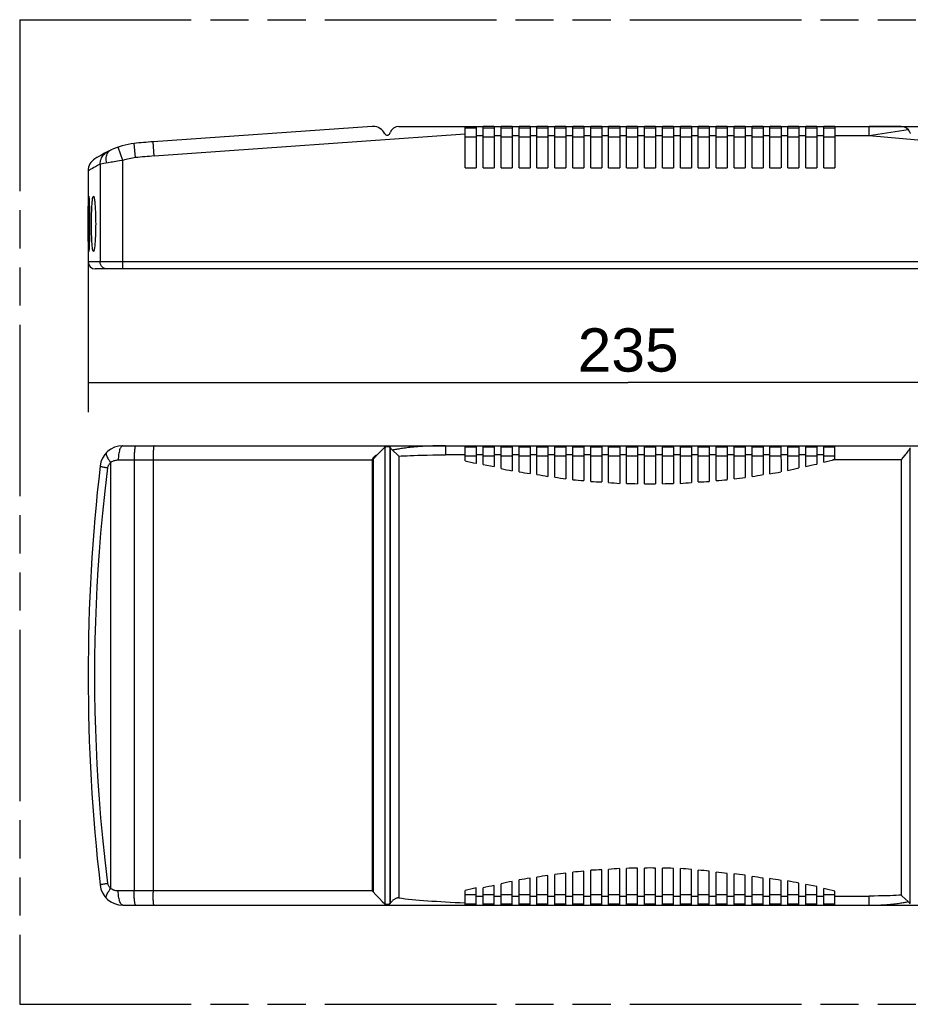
# Model space of a CAD drawing. Header units: millimetres. Extents: x 0 to 210, y 0 to 297.
# Tile 3 of 9: x 50 to 95, y 133 to 183. Entities that reach past the tile are written whole.
import ezdxf
from ezdxf.enums import TextEntityAlignment as Align

# ---------------------------------------------------------------- set-up
doc = ezdxf.new("R2010")
doc.units = ezdxf.units.MM
doc.header["$LTSCALE"] = 19.36
doc.linetypes.add('PHANTOM', pattern=[0.8, 0.45, -0.05, 0.1, -0.05, 0.1, -0.05])
doc.layers.get('0').update_dxf_attribs({"linetype": 'CONTINUOUS'})
for name, color, linetype in [('DEFAULT_3', 7, 'PHANTOM'), ('Z_AXIS', 7, 'CONTINUOUS'), ('Z_DIM_2D', 7, 'CONTINUOUS')]:
    doc.layers.add(name, color=color, linetype=linetype)
doc.styles.add('TEXTSTYLE_3', font='helveticaneueltw1g-ltcn.otf')
doc.dimstyles.new('DIMSTYLE_1', dxfattribs={"dimtxt": 2.2, "dimasz": 3.5, "dimexe": 1.5, "dimexo": 0, "dimgap": 0.55, "dimtad": 1, "dimdec": 1, "dimlfac": 4.285714, "dimdsep": 46, "dimtxsty": 'TEXTSTYLE_3', "dimblk": '_FILLED', "dimblk1": '_FILLED', "dimblk2": '_FILLED', "dimcen": 0.09, "dimclrt": 5, "dimadec": 0, "dimazin": 0, "dimtp": 0.5, "dimtm": 0.5, "dimtfac": 1, "dimtdec": 1, "dimtofl": 0, "dimtmove": 0, "dimatfit": 3, "dimldrblk": '_FILLED', "dimfxl": 0, "dimtolj": 1, "dimarcsym": 0})
doc.dimstyles.new('DIMSTYLE_2', dxfattribs={"dimtxt": 2.2, "dimasz": 3.5, "dimexe": 1.5, "dimexo": 0, "dimgap": 0.55, "dimtad": 1, "dimdec": 1, "dimlfac": 4.285714, "dimdsep": 46, "dimtxsty": 'TEXTSTYLE_3', "dimblk": '_FILLED', "dimblk1": '_FILLED', "dimblk2": '_FILLED', "dimcen": 0.09, "dimclrt": 5, "dimadec": 0, "dimazin": 0, "dimtp": 0.3, "dimtm": 0.3, "dimtfac": 1, "dimtdec": 1, "dimtofl": 0, "dimtmove": 0, "dimatfit": 3, "dimldrblk": '_FILLED', "dimfxl": 0, "dimtolj": 1, "dimarcsym": 0})

# ---------------------------------------------------------------- blocks, each defined once
blk = doc.blocks.new('*D2')
at = {"layer": 'Z_DIM_2D', "color": 2, "linetype": 'Continuous'}
for p, q in [((53.604, 170.376), (53.604, 162.757)), ((108.437, 170.376), (108.437, 162.757)), ((53.604, 164.257), (81.02, 164.257)), ((108.437, 164.257), (81.02, 164.257))]:
    blk.add_line(p, q, dxfattribs=at)
at = {"layer": 'Z_DIM_2D', "color": 5, "linetype": 'Continuous', "style": 'TEXTSTYLE_3'}
blk.add_text('235', height=2.2, dxfattribs=at).set_placement((81.02, 164.807), align=Align.CENTER)
blk = doc.blocks.new('_FILLED')
at = {"color": 0, "linetype": 'ByBlock'}
blk.add_solid([(0, 0), (-1, 0.125), (-1, -0.125)], dxfattribs=at)
blk = doc.blocks.new('_NONE')
blk = doc.blocks.new('*D3')
at = {"layer": 'Z_DIM_2D', "color": 2, "linetype": 'Continuous'}
for p, q in [((93.251, 177.259), (121.413, 177.259)), ((119.913, 177.259), (119.913, 173.643)), ((119.913, 170.026), (119.913, 173.643)), ((106.67, 170.026), (121.413, 170.026))]:
    blk.add_line(p, q, dxfattribs=at)
at = {"layer": 'Z_DIM_2D', "color": 5, "linetype": 'Continuous', "style": 'TEXTSTYLE_3'}
blk.add_text('31', height=2.2, rotation=90, dxfattribs=at).set_placement((119.363, 173.643), align=Align.CENTER)

msp = doc.modelspace()

# ---------------------------------------------------------------- linework, layer by layer
at = {"color": 7, "linetype": 'Continuous'}
for p, q in [((68.022, 177.258), (56.899, 176.48)), ((72.749, 175.159), (72.749, 177.259)), ((72.749, 177.189), (73.309, 177.189)), ((73.309, 177.259), (73.309, 175.159)), ((73.309, 177.259), (73.659, 177.259)), ((73.659, 175.159), (73.659, 177.259)), ((73.659, 177.189), (74.219, 177.189)), ((74.219, 177.259), (74.219, 175.159)), ((74.219, 177.259), (74.569, 177.259)), ((74.569, 175.159), (74.569, 177.259)), ((74.569, 177.189), (75.129, 177.189)), ((75.129, 177.259), (75.129, 175.159)), ((75.129, 177.259), (75.479, 177.259)), ((75.479, 175.159), (75.479, 177.259)), ((75.479, 177.189), (76.039, 177.189)), ((76.039, 177.259), (76.039, 175.159)), ((76.039, 177.259), (76.389, 177.259)), ((76.389, 175.159), (76.389, 177.259)), ((76.389, 177.189), (76.949, 177.189)), ((76.949, 177.259), (76.949, 175.159)), ((76.949, 177.259), (77.299, 177.259)), ((77.299, 175.159), (77.299, 177.259)), ((77.299, 177.189), (77.859, 177.189)), ((77.859, 177.259), (77.859, 175.159)), ((77.859, 177.259), (78.209, 177.259)), ((78.209, 175.159), (78.209, 177.259)), ((78.209, 177.189), (78.769, 177.189)), ((78.769, 177.259), (78.769, 175.159)), ((78.769, 177.259), (79.119, 177.259)), ((79.119, 175.159), (79.119, 177.259)), ((79.119, 177.189), (79.679, 177.189)), ((79.679, 177.259), (79.679, 175.159)), ((79.679, 177.259), (80.029, 177.259)), ((80.029, 175.159), (80.029, 177.259)), ((80.029, 177.189), (80.589, 177.189)), ((80.589, 177.259), (80.589, 175.159)), ((80.589, 177.259), (80.939, 177.259)), ((80.939, 175.159), (80.939, 177.259)), ((80.939, 177.189), (81.499, 177.189)), ((81.499, 177.259), (81.499, 175.159)), ((81.499, 177.259), (81.849, 177.259)), ((81.849, 175.159), (81.849, 177.259)), ((81.849, 177.189), (82.409, 177.189)), ((82.409, 177.259), (82.409, 175.159)), ((82.409, 177.259), (82.759, 177.259)), ((82.759, 175.159), (82.759, 177.259)), ((82.759, 177.189), (83.319, 177.189)), ((83.319, 177.259), (83.319, 175.159)), ((83.319, 177.259), (83.67, 177.259)), ((83.67, 175.159), (83.67, 177.259)), ((83.67, 177.189), (84.23, 177.189)), ((84.23, 177.259), (84.23, 175.159)), ((84.23, 177.259), (84.58, 177.259)), ((84.58, 175.159), (84.58, 177.259)), ((84.58, 177.189), (85.14, 177.189)), ((85.14, 177.259), (85.49, 177.259)), ((85.14, 177.259), (85.14, 175.159)), ((85.49, 175.159), (85.49, 177.259)), ((85.49, 177.189), (86.05, 177.189)), ((86.05, 177.259), (86.4, 177.259)), ((86.05, 177.259), (86.05, 175.159)), ((86.4, 175.159), (86.4, 177.259)), ((86.4, 177.189), (86.96, 177.189)), ((86.96, 177.259), (87.31, 177.259)), ((86.96, 177.259), (86.96, 175.159)), ((87.31, 175.159), (87.31, 177.259)), ((87.31, 177.189), (87.87, 177.189)), ((87.87, 177.259), (88.22, 177.259)), ((87.87, 177.259), (87.87, 175.159)), ((88.22, 175.159), (88.22, 177.259)), ((88.22, 177.189), (88.78, 177.189)), ((88.78, 177.259), (89.13, 177.259)), ((88.78, 177.259), (88.78, 175.159)), ((89.13, 175.159), (89.13, 177.259)), ((89.13, 177.189), (89.69, 177.189)), ((89.69, 177.259), (90.04, 177.259)), ((89.69, 177.259), (89.69, 175.159)), ((90.04, 175.159), (90.04, 177.259)), ((90.04, 177.189), (90.6, 177.189)), ((90.6, 177.259), (90.95, 177.259)), ((90.6, 177.259), (90.6, 175.159)), ((90.95, 175.159), (90.95, 177.259)), ((90.95, 177.189), (91.51, 177.189)), ((91.51, 177.259), (93.251, 177.259)), ((91.51, 177.259), (91.51, 175.159)), ((72.749, 175.159), (73.309, 175.159)), ((73.659, 175.159), (74.219, 175.159)), ((74.569, 175.159), (75.129, 175.159)), ((75.479, 175.159), (76.039, 175.159)), ((76.389, 175.159), (76.949, 175.159)), ((77.299, 175.159), (77.859, 175.159)), ((78.209, 175.159), (78.769, 175.159)), ((79.119, 175.159), (79.679, 175.159)), ((80.029, 175.159), (80.589, 175.159)), ((80.939, 175.159), (81.499, 175.159)), ((81.849, 175.159), (82.409, 175.159)), ((82.759, 175.159), (83.319, 175.159)), ((83.669, 175.159), (84.229, 175.159)), ((84.579, 175.159), (85.139, 175.159)), ((85.489, 175.159), (86.049, 175.159)), ((86.399, 175.159), (86.959, 175.159)), ((87.309, 175.159), (87.869, 175.159)), ((88.219, 175.159), (88.779, 175.159)), ((89.129, 175.159), (89.689, 175.159)), ((90.039, 175.159), (90.599, 175.159)), ((90.949, 175.159), (91.509, 175.159)), ((108.087, 170.026), (53.954, 170.026)), ((55.37, 161.045), (106.67, 161.045)), ((72.749, 160.282), (72.749, 161.045)), ((73.309, 161.045), (73.309, 160.151)), ((73.659, 160.096), (73.659, 161.045)), ((74.219, 161.045), (74.219, 159.988)), ((74.569, 159.884), (74.569, 161.045)), ((75.129, 161.045), (75.129, 159.77)), ((75.479, 159.723), (75.479, 161.045)), ((76.039, 161.045), (76.039, 159.631)), ((76.389, 159.583), (76.389, 161.045)), ((76.949, 161.045), (76.949, 159.49)), ((77.299, 159.442), (77.299, 161.045)), ((77.859, 161.045), (77.859, 159.372)), ((78.209, 159.321), (78.209, 161.045)), ((78.769, 161.045), (78.769, 159.275)), ((79.119, 159.228), (79.119, 161.045)), ((79.679, 161.045), (79.679, 159.205)), ((80.029, 159.182), (80.029, 161.045)), ((80.589, 161.045), (80.589, 159.135)), ((80.939, 159.131), (80.939, 161.045)), ((81.499, 161.045), (81.499, 159.117)), ((81.849, 159.112), (81.849, 161.045)), ((82.409, 161.045), (82.409, 159.112)), ((82.759, 159.117), (82.759, 161.045)), ((83.319, 161.045), (83.319, 159.131)), ((83.669, 159.135), (83.669, 161.045)), ((84.229, 161.045), (84.229, 159.182)), ((84.579, 159.205), (84.579, 161.045)), ((85.139, 161.045), (85.139, 159.228)), ((85.489, 159.275), (85.489, 161.045)), ((86.049, 161.045), (86.049, 159.322)), ((86.399, 159.368), (86.399, 161.045)), ((86.959, 161.045), (86.959, 159.438)), ((87.309, 159.485), (87.309, 161.045)), ((87.869, 161.045), (87.869, 159.578)), ((88.22, 159.625), (88.219, 161.045)), ((88.779, 161.045), (88.78, 159.718)), ((89.13, 159.788), (89.129, 161.045)), ((89.689, 161.045), (89.689, 159.915)), ((90.039, 159.998), (90.039, 161.045)), ((90.599, 161.045), (90.599, 160.115)), ((90.949, 160.208), (90.949, 161.045)), ((91.509, 160.348), (91.509, 161.045)), ((73.309, 160.975), (72.749, 160.975)), ((74.219, 160.975), (73.659, 160.975)), ((75.129, 160.975), (74.569, 160.975)), ((76.039, 160.975), (75.479, 160.975)), ((76.949, 160.975), (76.389, 160.975)), ((77.859, 160.975), (77.299, 160.975)), ((78.769, 160.975), (78.209, 160.975)), ((79.679, 160.975), (79.119, 160.975)), ((80.589, 160.975), (80.029, 160.975)), ((81.499, 160.975), (80.939, 160.975)), ((82.409, 160.975), (81.849, 160.975)), ((83.319, 160.975), (82.759, 160.975)), ((84.229, 160.975), (83.669, 160.975)), ((85.139, 160.975), (84.579, 160.975)), ((86.049, 160.975), (85.489, 160.975)), ((86.959, 160.975), (86.399, 160.975)), ((87.869, 160.975), (87.309, 160.975)), ((88.779, 160.975), (88.219, 160.975)), ((89.689, 160.975), (89.129, 160.975)), ((90.599, 160.975), (90.039, 160.975)), ((91.509, 160.975), (90.949, 160.975)), ((79.679, 137.712), (79.679, 139.507)), ((80.029, 137.712), (80.029, 139.531)), ((80.589, 137.712), (80.589, 139.577)), ((80.939, 137.712), (80.939, 139.581)), ((81.499, 137.712), (81.499, 139.595)), ((81.849, 137.712), (81.849, 139.601)), ((82.409, 137.712), (82.409, 139.601)), ((82.759, 137.712), (82.759, 139.595)), ((83.319, 137.712), (83.319, 139.581)), ((83.67, 137.712), (83.67, 139.579)), ((84.23, 137.712), (84.23, 139.531)), ((76.039, 137.712), (76.039, 139.087)), ((76.389, 137.712), (76.389, 139.134)), ((76.949, 137.712), (76.949, 139.227)), ((77.299, 137.712), (77.299, 139.274)), ((77.859, 137.712), (77.859, 139.344)), ((78.209, 137.712), (78.209, 139.391)), ((78.769, 137.712), (78.769, 139.437)), ((79.119, 137.712), (79.119, 139.484)), ((84.58, 137.712), (84.58, 139.497)), ((85.14, 137.712), (85.14, 139.435)), ((85.49, 137.712), (85.49, 139.392)), ((86.05, 137.712), (86.05, 139.316)), ((86.4, 137.712), (86.4, 139.303)), ((86.96, 137.712), (86.96, 139.233)), ((87.31, 137.712), (87.31, 139.173)), ((87.87, 137.712), (87.87, 139.086)), ((88.22, 137.712), (88.22, 139.065)), ((73.309, 137.712), (73.309, 138.597)), ((73.659, 137.712), (73.659, 138.597)), ((74.219, 137.712), (74.219, 138.714)), ((74.569, 137.712), (74.569, 138.797)), ((75.129, 137.712), (75.129, 138.924)), ((75.479, 137.712), (75.479, 138.994)), ((88.78, 137.712), (88.78, 138.972)), ((89.13, 137.712), (89.13, 138.942)), ((89.69, 137.712), (89.69, 138.828)), ((90.04, 137.712), (90.04, 138.762)), ((90.6, 137.712), (90.6, 138.669)), ((90.95, 137.712), (90.95, 138.56)), ((72.749, 137.712), (72.749, 138.457)), ((91.51, 137.712), (91.51, 138.429)), ((55.37, 137.712), (84.229, 137.712)), ((72.749, 137.782), (73.309, 137.782)), ((73.659, 137.782), (74.219, 137.782)), ((74.569, 137.782), (75.129, 137.782)), ((75.479, 137.782), (76.039, 137.782)), ((76.389, 137.782), (76.949, 137.782)), ((77.299, 137.782), (77.859, 137.782)), ((78.209, 137.782), (78.769, 137.782)), ((79.119, 137.782), (79.679, 137.782)), ((80.029, 137.782), (80.589, 137.782)), ((80.939, 137.782), (81.499, 137.782)), ((81.849, 137.782), (82.409, 137.782)), ((82.759, 137.782), (83.319, 137.782)), ((83.67, 137.782), (84.23, 137.782)), ((84.23, 137.712), (85.139, 137.712)), ((84.58, 137.782), (85.14, 137.782)), ((85.14, 137.712), (86.049, 137.712)), ((85.49, 137.782), (86.05, 137.782)), ((86.05, 137.712), (86.959, 137.712)), ((86.4, 137.782), (86.96, 137.782)), ((86.96, 137.712), (87.869, 137.712)), ((87.31, 137.782), (87.87, 137.782)), ((87.87, 137.712), (88.779, 137.712)), ((88.22, 137.782), (88.78, 137.782)), ((88.78, 137.712), (89.689, 137.712)), ((89.13, 137.782), (89.69, 137.782)), ((89.69, 137.712), (90.599, 137.712)), ((90.04, 137.782), (90.6, 137.782)), ((90.6, 137.712), (91.509, 137.712)), ((90.95, 137.782), (91.51, 137.782)), ((91.51, 137.712), (106.67, 137.712))]:
    msp.add_line(p, q, dxfattribs=at)
at = {"color": 9, "linetype": 'Continuous'}
for p, q in [((93.251, 176.793), (93.251, 177.259)), ((72.749, 176.863), (56.95, 175.758)), ((72.749, 176.723), (73.309, 176.723)), ((73.309, 176.793), (73.659, 176.793)), ((73.659, 176.723), (74.219, 176.723)), ((74.219, 176.793), (74.569, 176.793)), ((74.569, 176.723), (75.129, 176.723)), ((75.129, 176.793), (75.479, 176.793)), ((75.479, 176.723), (76.039, 176.723)), ((76.039, 176.793), (76.389, 176.793)), ((76.389, 176.723), (76.949, 176.723)), ((76.949, 176.793), (77.299, 176.793)), ((77.299, 176.723), (77.859, 176.723)), ((77.859, 176.793), (78.209, 176.793)), ((78.209, 176.723), (78.769, 176.723)), ((78.769, 176.793), (79.119, 176.793)), ((79.119, 176.723), (79.679, 176.723)), ((79.679, 176.793), (80.029, 176.793)), ((80.029, 176.723), (80.589, 176.723)), ((80.589, 176.793), (80.939, 176.793)), ((80.939, 176.723), (81.499, 176.723)), ((81.499, 176.793), (81.849, 176.793)), ((81.849, 176.723), (82.409, 176.723)), ((82.409, 176.793), (82.759, 176.793)), ((82.759, 176.723), (83.319, 176.723)), ((83.319, 176.793), (83.67, 176.793)), ((83.67, 176.723), (84.23, 176.723)), ((84.23, 176.793), (84.58, 176.793)), ((84.58, 176.723), (85.14, 176.723)), ((85.14, 176.793), (85.49, 176.793)), ((85.49, 176.723), (86.05, 176.723)), ((86.05, 176.793), (86.4, 176.793)), ((86.4, 176.723), (86.96, 176.723)), ((86.96, 176.793), (87.31, 176.793)), ((87.31, 176.723), (87.87, 176.723)), ((87.87, 176.793), (88.22, 176.793)), ((88.22, 176.723), (88.78, 176.723)), ((88.78, 176.793), (89.13, 176.793)), ((89.13, 176.723), (89.69, 176.723)), ((89.69, 176.793), (90.04, 176.793)), ((90.04, 176.723), (90.6, 176.723)), ((90.6, 176.793), (90.95, 176.793)), ((90.95, 176.723), (91.51, 176.723)), ((91.51, 176.793), (93.251, 176.793)), ((93.251, 176.793), (105.882, 175.688)), ((55.37, 175.53), (55.135, 176.214)), ((56.016, 175.675), (55.937, 176.394)), ((56.95, 175.758), (56.899, 176.48)), ((55.37, 175.53), (55.19, 175.506)), ((55.37, 170.026), (55.37, 175.53)), ((54.24, 175.345), (54.211, 175.339)), ((54.211, 175.339), (54.211, 170.376)), ((54.399, 175.375), (54.24, 175.345)), ((54.618, 175.415), (54.399, 175.375)), ((108.437, 170.376), (53.604, 170.376)), ((71.743, 161.045), (71.743, 160.579)), ((72.749, 160.579), (71.743, 160.579)), ((73.309, 160.509), (72.749, 160.509)), ((73.659, 160.579), (73.309, 160.579)), ((74.219, 160.509), (73.659, 160.509)), ((74.569, 160.579), (74.219, 160.579)), ((75.129, 160.509), (74.569, 160.509)), ((75.479, 160.579), (75.129, 160.579)), ((76.039, 160.509), (75.479, 160.509)), ((76.389, 160.579), (76.039, 160.579)), ((76.949, 160.509), (76.389, 160.509)), ((77.299, 160.579), (76.949, 160.579)), ((77.859, 160.509), (77.299, 160.509)), ((78.209, 160.579), (77.859, 160.579)), ((78.769, 160.509), (78.209, 160.509)), ((79.119, 160.579), (78.769, 160.579)), ((79.679, 160.509), (79.119, 160.509)), ((80.029, 160.579), (79.679, 160.579)), ((80.589, 160.509), (80.029, 160.509)), ((80.939, 160.579), (80.589, 160.579)), ((81.499, 160.509), (80.939, 160.509)), ((81.849, 160.579), (81.499, 160.579)), ((82.409, 160.509), (81.849, 160.509)), ((82.759, 160.579), (82.409, 160.579)), ((83.319, 160.509), (82.759, 160.509)), ((83.669, 160.579), (83.319, 160.579)), ((84.229, 160.509), (83.669, 160.509)), ((84.579, 160.579), (84.229, 160.579)), ((85.139, 160.509), (84.579, 160.509)), ((85.489, 160.579), (85.139, 160.579)), ((86.049, 160.509), (85.489, 160.509)), ((86.399, 160.579), (86.049, 160.579)), ((86.959, 160.509), (86.399, 160.509)), ((87.309, 160.579), (86.959, 160.579)), ((87.869, 160.509), (87.309, 160.509)), ((88.219, 160.579), (87.869, 160.579)), ((88.779, 160.509), (88.219, 160.509)), ((89.129, 160.579), (88.779, 160.579)), ((89.689, 160.509), (89.129, 160.509)), ((90.039, 160.579), (89.689, 160.579)), ((90.599, 160.509), (90.039, 160.509)), ((90.949, 160.579), (90.599, 160.579)), ((91.509, 160.509), (90.949, 160.509)), ((54.747, 160.194), (54.747, 138.563)), ((55.135, 160.322), (68.022, 160.322)), ((55.937, 160.322), (55.937, 138.435)), ((56.899, 160.322), (56.899, 138.364)), ((68.04, 160.372), (68.022, 160.322)), ((68.022, 160.322), (68.022, 138.435)), ((68.022, 138.435), (55.135, 138.435)), ((72.749, 138.249), (73.309, 138.249)), ((73.309, 138.179), (73.659, 138.179)), ((73.659, 138.249), (74.219, 138.249)), ((74.219, 138.179), (74.569, 138.179)), ((74.569, 138.249), (75.129, 138.249)), ((75.129, 138.179), (75.479, 138.179)), ((75.479, 138.249), (76.039, 138.249)), ((76.039, 138.179), (76.389, 138.179)), ((76.389, 138.249), (76.949, 138.249)), ((76.949, 138.179), (77.299, 138.179)), ((77.299, 138.249), (77.859, 138.249)), ((77.859, 138.179), (78.209, 138.179)), ((78.209, 138.249), (78.769, 138.249)), ((78.769, 138.179), (79.119, 138.179)), ((79.119, 138.249), (79.679, 138.249)), ((79.679, 138.179), (80.029, 138.179)), ((80.029, 138.249), (80.589, 138.249)), ((80.589, 138.179), (80.939, 138.179)), ((80.939, 138.249), (81.499, 138.249)), ((81.499, 138.179), (81.849, 138.179)), ((81.849, 138.249), (82.409, 138.249)), ((82.409, 138.179), (82.759, 138.179)), ((82.759, 138.249), (83.319, 138.249)), ((83.319, 138.179), (83.67, 138.179)), ((83.67, 138.249), (84.23, 138.249)), ((84.23, 138.179), (84.58, 138.179)), ((84.58, 138.249), (85.14, 138.249)), ((85.14, 138.179), (85.49, 138.179)), ((85.49, 138.249), (86.05, 138.249)), ((86.05, 138.179), (86.4, 138.179)), ((86.4, 138.249), (86.96, 138.249)), ((86.96, 138.179), (87.31, 138.179)), ((87.31, 138.249), (87.87, 138.249)), ((87.87, 138.179), (88.22, 138.179)), ((88.22, 138.249), (88.78, 138.249)), ((88.78, 138.179), (89.13, 138.179)), ((89.13, 138.249), (89.69, 138.249)), ((89.69, 138.179), (90.04, 138.179)), ((90.04, 138.249), (90.6, 138.249)), ((90.6, 138.179), (90.95, 138.179)), ((90.95, 138.249), (91.51, 138.249)), ((91.51, 138.179), (93.251, 138.179)), ((93.251, 137.712), (93.251, 138.179))]:
    msp.add_line(p, q, dxfattribs=at)
for points in [[(54.551, 175.402), (54.536, 175.474), (54.527, 175.546), (54.525, 175.615), (54.527, 175.682), (54.536, 175.746), (54.551, 175.807), (54.571, 175.863), (54.597, 175.913), (54.628, 175.958), (54.663, 175.997), (54.703, 176.03), (54.747, 176.055)], [(54.211, 175.339), (54.214, 175.406), (54.223, 175.472), (54.238, 175.537), (54.258, 175.6), (54.285, 175.661), (54.317, 175.72), (54.354, 175.775), (54.396, 175.826), (54.443, 175.873), (54.493, 175.916), (54.548, 175.954), (54.606, 175.986)], [(55.19, 175.506), (55.101, 175.493), (55.013, 175.48), (54.928, 175.466), (54.845, 175.453), (54.765, 175.44), (54.618, 175.415)], [(53.622, 175.013), (53.608, 175.005), (53.604, 175.002)], [(53.714, 175.069), (53.675, 175.046), (53.622, 175.013)], [(54.211, 175.339), (54.081, 175.273), (53.975, 175.216), (53.889, 175.169), (53.819, 175.13), (53.714, 175.069)], [(54.559, 170.026), (54.52, 170.028), (54.482, 170.035), (54.444, 170.046), (54.408, 170.061), (54.374, 170.08), (54.342, 170.102), (54.313, 170.129), (54.287, 170.158), (54.265, 170.19), (54.246, 170.224), (54.231, 170.261), (54.22, 170.298), (54.214, 170.337), (54.211, 170.376)], [(55.37, 161.045), (55.347, 161.042), (55.324, 161.031), (55.302, 161.014), (55.28, 160.99), (55.259, 160.96), (55.239, 160.923), (55.221, 160.881), (55.204, 160.833), (55.188, 160.781), (55.174, 160.724), (55.162, 160.663), (55.152, 160.599), (55.145, 160.532), (55.139, 160.463), (55.136, 160.393), (55.135, 160.322)], [(56.016, 161.045), (56.008, 161.042), (56, 161.031), (55.993, 161.014), (55.986, 160.99), (55.979, 160.96), (55.972, 160.923), (55.966, 160.881), (55.96, 160.833), (55.955, 160.781), (55.95, 160.724), (55.946, 160.663), (55.943, 160.599), (55.94, 160.532), (55.939, 160.463), (55.937, 160.393), (55.937, 160.322)], [(56.95, 161.045), (56.945, 161.042), (56.94, 161.031), (56.935, 161.014), (56.93, 160.99), (56.926, 160.96), (56.922, 160.923), (56.918, 160.881), (56.914, 160.833), (56.911, 160.781), (56.908, 160.724), (56.905, 160.663), (56.903, 160.599), (56.901, 160.532), (56.9, 160.463), (56.899, 160.393), (56.899, 160.322)], [(54.551, 160.709), (54.536, 160.689), (54.527, 160.663), (54.525, 160.633), (54.527, 160.597), (54.536, 160.557), (54.551, 160.513), (54.571, 160.465), (54.597, 160.415), (54.628, 160.362), (54.663, 160.307), (54.703, 160.251), (54.747, 160.194)], [(54.211, 160.011), (54.214, 160.007), (54.223, 160.003), (54.238, 159.997), (54.258, 159.991), (54.285, 159.985), (54.317, 159.978), (54.354, 159.97), (54.396, 159.962), (54.443, 159.954), (54.493, 159.946), (54.548, 159.938), (54.606, 159.929)], [(54.606, 159.929), (54.611, 159.959), (54.618, 159.988), (54.627, 160.017), (54.638, 160.045), (54.651, 160.072), (54.667, 160.099), (54.684, 160.124), (54.703, 160.149), (54.724, 160.172), (54.747, 160.194)], [(54.747, 160.194), (54.779, 160.217), (54.813, 160.239), (54.849, 160.258), (54.886, 160.274), (54.925, 160.289), (54.966, 160.301), (55.007, 160.31), (55.049, 160.317), (55.092, 160.321), (55.135, 160.322)], [(54.606, 138.828), (54.466, 140.023), (54.349, 141.131), (54.255, 142.144), (54.18, 143.092), (54.117, 143.995), (54.066, 144.874), (54.023, 145.754), (53.99, 146.639), (53.966, 147.544), (53.951, 148.458), (53.946, 149.378), (53.951, 150.298), (53.966, 151.212), (53.99, 152.118), (54.023, 153.002), (54.066, 153.883), (54.117, 154.761), (54.18, 155.665), (54.255, 156.612), (54.349, 157.625), (54.466, 158.734), (54.606, 159.929)], [(54.211, 138.746), (54.214, 138.75), (54.223, 138.755), (54.238, 138.76), (54.258, 138.766), (54.285, 138.773), (54.317, 138.78), (54.354, 138.787), (54.396, 138.795), (54.443, 138.803), (54.493, 138.811), (54.548, 138.82), (54.606, 138.828)], [(54.551, 138.048), (54.536, 138.068), (54.527, 138.094), (54.525, 138.125), (54.527, 138.16), (54.536, 138.2), (54.551, 138.244), (54.571, 138.292), (54.597, 138.342), (54.628, 138.395), (54.663, 138.45), (54.703, 138.506), (54.747, 138.563)], [(54.747, 138.563), (54.724, 138.585), (54.703, 138.608), (54.684, 138.633), (54.667, 138.658), (54.651, 138.685), (54.638, 138.712), (54.627, 138.741), (54.618, 138.769), (54.611, 138.799), (54.606, 138.828)], [(55.135, 138.435), (55.092, 138.437), (55.049, 138.441), (55.007, 138.447), (54.966, 138.457), (54.925, 138.468), (54.886, 138.483), (54.849, 138.5), (54.813, 138.519), (54.779, 138.54), (54.747, 138.563)], [(55.37, 137.712), (55.347, 137.715), (55.324, 137.726), (55.302, 137.743), (55.28, 137.767), (55.259, 137.797), (55.239, 137.834), (55.221, 137.876), (55.204, 137.924), (55.188, 137.976), (55.174, 138.033), (55.162, 138.094), (55.152, 138.158), (55.145, 138.225), (55.139, 138.294), (55.136, 138.364), (55.135, 138.435)], [(56.016, 137.712), (56.008, 137.715), (56, 137.726), (55.993, 137.743), (55.986, 137.767), (55.979, 137.797), (55.972, 137.834), (55.966, 137.876), (55.96, 137.924), (55.955, 137.976), (55.95, 138.033), (55.946, 138.094), (55.943, 138.158), (55.94, 138.225), (55.939, 138.294), (55.937, 138.364), (55.937, 138.435)], [(56.95, 137.712), (56.945, 137.715), (56.94, 137.726), (56.935, 137.743), (56.93, 137.767), (56.926, 137.797), (56.922, 137.834), (56.918, 137.876), (56.914, 137.924), (56.911, 137.976), (56.908, 138.033), (56.905, 138.094), (56.903, 138.158), (56.901, 138.225), (56.9, 138.294), (56.899, 138.364)]]:
    msp.add_lwpolyline(points, dxfattribs=at)
at = {"color": 7, "linetype": 'Continuous'}
for centre, radius, start, end in [((58.35, 168.518), 8.353, 115.5475, 121.815), ((56.337, 172.729), 3.687, 96.2274, 115.5475), ((58.633, 151.69), 24.85, 94, 96.2274), ((54.327, 175.002), 0.723, 121.8168, 180), ((53.954, 170.376), 0.35, 180, 270), ((55.37, 159.879), 1.167, 90, 173.4584), ((146.937, 149.379), 93.333, 173.45843, 186.54157), ((82.457, 195.364), 36.167, 283.5808, 284.4952), ((55.37, 138.879), 1.167, 186.5416, 270)]:
    msp.add_arc(centre, radius, start, end, dxfattribs=at)
at = {"color": 9, "linetype": 'Continuous'}
for centre, radius, start, end in [((56.337, 172.729), 2.963, 96.2274, 109.0359), ((58.633, 151.69), 24.127, 94, 96.2274)]:
    msp.add_arc(centre, radius, start, end, dxfattribs=at)
at = {"layer": 'DEFAULT_3', "color": 91, "linetype": 'PHANTOM', "true_color": 0x80ff80}
for p, q in [((50.129, 182.68), (50.129, 132.68)), ((50.129, 182.68), (150.129, 182.68)), ((50.129, 132.68), (150.129, 132.68))]:
    msp.add_line(p, q, dxfattribs=at)
at = {"layer": 'Z_AXIS', "color": 7, "linetype": 'Continuous'}
for p, q in [((69.377, 177.259), (73.309, 177.259)), ((74.219, 177.259), (73.659, 177.259)), ((75.129, 177.259), (74.569, 177.259)), ((76.039, 177.259), (75.479, 177.259)), ((76.949, 177.259), (76.389, 177.259)), ((77.859, 177.259), (77.299, 177.259)), ((78.769, 177.259), (78.209, 177.259)), ((79.679, 177.259), (79.119, 177.259)), ((80.589, 177.259), (80.029, 177.259)), ((81.499, 177.259), (80.939, 177.259)), ((82.409, 177.259), (81.849, 177.259)), ((83.319, 177.259), (82.759, 177.259)), ((84.23, 177.259), (83.67, 177.259)), ((85.14, 177.259), (84.58, 177.259)), ((86.05, 177.259), (85.49, 177.259)), ((86.96, 177.259), (86.4, 177.259)), ((87.87, 177.259), (87.31, 177.259)), ((88.78, 177.259), (88.22, 177.259)), ((89.69, 177.259), (89.13, 177.259)), ((90.6, 177.259), (90.04, 177.259)), ((91.51, 177.259), (90.95, 177.259)), ((94.886, 177.259), (93.251, 177.259)), ((68.922, 176.907), (68.938, 176.952)), ((95.319, 176.967), (95.345, 176.904)), ((53.604, 175.002), (53.604, 170.376)), ((53.61, 172.848), (53.612, 173.135)), ((53.612, 173.135), (53.614, 173.303)), ((53.663, 173.303), (53.669, 173.135)), ((53.669, 173.135), (53.673, 172.948)), ((53.609, 172.639), (53.61, 172.848)), ((53.609, 172.203), (53.609, 172.639)), ((53.673, 172.948), (53.676, 172.745)), ((53.676, 172.745), (53.678, 172.531)), ((53.678, 172.531), (53.679, 172.313)), ((53.61, 171.777), (53.609, 172.203)), ((53.678, 172.094), (53.676, 171.881)), ((53.679, 172.313), (53.678, 172.094)), ((53.612, 171.49), (53.61, 171.777)), ((53.673, 171.678), (53.669, 171.49)), ((53.676, 171.881), (53.673, 171.678)), ((53.614, 171.323), (53.612, 171.49)), ((53.616, 171.18), (53.614, 171.323)), ((68.247, 160.552), (68.272, 160.579)), ((68.272, 160.579), (68.429, 160.738)), ((68.429, 160.738), (68.586, 160.895)), ((68.586, 160.895), (68.665, 160.974)), ((69.054, 160.821), (69.331, 160.562)), ((69.331, 160.562), (69.377, 160.518)), ((68.07, 160.339), (68.07, 138.387)), ((73.659, 160.096), (74.219, 159.988)), ((90.6, 138.669), (90.04, 138.762)), ((68.022, 138.435), (68.07, 138.387)), ((68.394, 138.054), (68.539, 137.909)), ((94.938, 138.173), (94.886, 138.222)), ((95.236, 137.895), (94.938, 138.173)), ((68.539, 137.909), (68.665, 137.783))]:
    msp.add_line(p, q, dxfattribs=at)
at = {"layer": 'Z_AXIS', "color": 9, "linetype": 'Continuous'}
for p, q in [((93.251, 176.793), (95.236, 177.102)), ((68.665, 160.974), (68.665, 137.783)), ((68.922, 160.975), (68.922, 137.782)), ((68.938, 160.952), (68.938, 137.805)), ((69.377, 160.518), (69.503, 160.526)), ((69.377, 160.518), (69.377, 138.081)), ((69.503, 160.526), (69.641, 160.533)), ((69.641, 160.533), (69.793, 160.54)), ((69.793, 160.54), (69.961, 160.546)), ((69.961, 160.546), (70.146, 160.553)), ((70.146, 160.553), (70.349, 160.559)), ((70.349, 160.559), (70.574, 160.565)), ((70.574, 160.565), (70.824, 160.57)), ((70.824, 160.57), (71.099, 160.575)), ((71.099, 160.575), (71.405, 160.578)), ((71.405, 160.578), (71.743, 160.579)), ((95.319, 160.903), (95.319, 137.804)), ((68.022, 160.322), (68.07, 160.339)), ((68.04, 160.372), (68.072, 160.341)), ((94.886, 160.322), (91.406, 160.322)), ((94.886, 160.322), (94.886, 138.222)), ((93.504, 138.18), (93.251, 138.179)), ((93.735, 138.182), (93.504, 138.18)), ((93.946, 138.186), (93.735, 138.182)), ((94.139, 138.191), (93.946, 138.186)), ((94.315, 138.196), (94.139, 138.191)), ((94.477, 138.202), (94.315, 138.196)), ((94.625, 138.208), (94.477, 138.202)), ((94.762, 138.215), (94.625, 138.208)), ((94.886, 138.222), (94.762, 138.215))]:
    msp.add_line(p, q, dxfattribs=at)
at = {"layer": 'Z_AXIS', "color": 7, "linetype": 'Continuous'}
for points in [[(53.614, 173.303), (53.616, 173.445), (53.618, 173.506), (53.619, 173.56), (53.621, 173.606), (53.623, 173.644), (53.626, 173.674), (53.628, 173.696), (53.631, 173.708), (53.633, 173.713)], [(53.633, 173.713), (53.636, 173.708), (53.639, 173.696), (53.642, 173.674), (53.645, 173.644), (53.648, 173.606), (53.651, 173.56), (53.654, 173.506), (53.658, 173.445), (53.66, 173.377), (53.663, 173.303)], [(53.774, 172.313), (53.774, 172.423), (53.775, 172.531), (53.776, 172.639), (53.778, 172.745), (53.78, 172.848), (53.783, 172.948), (53.787, 173.044), (53.791, 173.135), (53.795, 173.222), (53.8, 173.302), (53.805, 173.377), (53.811, 173.445), (53.817, 173.506), (53.823, 173.56), (53.83, 173.606), (53.838, 173.644), (53.845, 173.674), (53.853, 173.696), (53.861, 173.708), (53.869, 173.713)], [(53.869, 173.713), (53.878, 173.708), (53.886, 173.695), (53.895, 173.674), (53.903, 173.644), (53.911, 173.606), (53.92, 173.56), (53.927, 173.506), (53.935, 173.445), (53.942, 173.377), (53.949, 173.302), (53.956, 173.221), (53.962, 173.135), (53.967, 173.044), (53.972, 172.948), (53.976, 172.848), (53.979, 172.745), (53.982, 172.639), (53.984, 172.531), (53.985, 172.423), (53.986, 172.313)], [(53.869, 170.913), (53.861, 170.917), (53.853, 170.93), (53.845, 170.951), (53.838, 170.981), (53.83, 171.019), (53.823, 171.065), (53.817, 171.119), (53.811, 171.18), (53.805, 171.248), (53.8, 171.323), (53.795, 171.404), (53.791, 171.49), (53.787, 171.582), (53.783, 171.677), (53.78, 171.777), (53.778, 171.88), (53.776, 171.986), (53.775, 172.094), (53.774, 172.203), (53.774, 172.313)], [(53.986, 172.313), (53.985, 172.203), (53.984, 172.094), (53.982, 171.986), (53.979, 171.881), (53.976, 171.778), (53.972, 171.678), (53.967, 171.582), (53.962, 171.491), (53.956, 171.404), (53.949, 171.324), (53.942, 171.249), (53.935, 171.181), (53.927, 171.12), (53.92, 171.066), (53.911, 171.02), (53.903, 170.981), (53.895, 170.952), (53.886, 170.93), (53.878, 170.917), (53.869, 170.913)], [(53.633, 170.913), (53.631, 170.917), (53.628, 170.93), (53.626, 170.951), (53.623, 170.981), (53.621, 171.019), (53.619, 171.065), (53.618, 171.119), (53.616, 171.18)], [(53.669, 171.49), (53.663, 171.323), (53.66, 171.248), (53.658, 171.18), (53.654, 171.119), (53.651, 171.065), (53.648, 171.019), (53.645, 170.981), (53.642, 170.952), (53.639, 170.93), (53.636, 170.917), (53.633, 170.913)], [(68.665, 160.974), (68.673, 160.981), (68.684, 160.987), (68.696, 160.992), (68.709, 160.997), (68.724, 161.001), (68.739, 161.004), (68.756, 161.006), (68.773, 161.008), (68.791, 161.009), (68.809, 161.009), (68.827, 161.008), (68.844, 161.006), (68.86, 161.004), (68.876, 161), (68.89, 160.996), (68.903, 160.99), (68.913, 160.984), (68.922, 160.975)], [(68.07, 160.338), (68.075, 160.347), (68.08, 160.356), (68.085, 160.364), (68.09, 160.372), (68.096, 160.38), (68.102, 160.388), (68.109, 160.397), (68.116, 160.406), (68.123, 160.414), (68.13, 160.423), (68.138, 160.433), (68.146, 160.442), (68.154, 160.452), (68.163, 160.462), (68.172, 160.472), (68.182, 160.483), (68.192, 160.493), (68.202, 160.504), (68.212, 160.516), (68.223, 160.528), (68.235, 160.54), (68.247, 160.552)], [(68.938, 160.952), (68.953, 160.932), (68.97, 160.91), (68.989, 160.888), (69.01, 160.865), (69.031, 160.843), (69.054, 160.821)], [(94.886, 160.322), (94.937, 160.385), (94.986, 160.447), (95.079, 160.563)], [(95.079, 160.563), (95.121, 160.618), (95.16, 160.669), (95.196, 160.718), (95.229, 160.763), (95.258, 160.804), (95.283, 160.842), (95.303, 160.874), (95.319, 160.903)], [(68.07, 138.387), (68.209, 138.244), (68.274, 138.176), (68.394, 138.054)], [(69.377, 138.081), (69.348, 138.083), (69.318, 138.082), (69.288, 138.077), (69.259, 138.069), (69.228, 138.057), (69.198, 138.042), (69.168, 138.025), (69.138, 138.005), (69.109, 137.983), (69.08, 137.96), (69.052, 137.935), (69.026, 137.909), (69, 137.882), (68.977, 137.855), (68.956, 137.829), (68.938, 137.805)], [(68.922, 137.782), (68.913, 137.774), (68.903, 137.767), (68.89, 137.761), (68.876, 137.757), (68.86, 137.753), (68.844, 137.751), (68.827, 137.749), (68.809, 137.749), (68.791, 137.749), (68.773, 137.749), (68.756, 137.751), (68.739, 137.753), (68.724, 137.756), (68.709, 137.76), (68.696, 137.765), (68.684, 137.77), (68.673, 137.776), (68.665, 137.783)], [(95.319, 137.804), (95.302, 137.826), (95.283, 137.848), (95.26, 137.871), (95.236, 137.895)]]:
    msp.add_lwpolyline(points, dxfattribs=at)
at = {"layer": 'Z_AXIS', "color": 9, "linetype": 'Continuous'}
for points in [[(71.743, 161.045), (71.57, 161.044), (71.406, 161.042), (71.249, 161.039), (71.101, 161.034), (70.959, 161.029), (70.825, 161.023), (70.697, 161.016), (70.575, 161.009), (70.459, 161.001), (70.349, 160.992), (70.245, 160.984), (70.145, 160.975), (70.05, 160.966), (69.959, 160.956), (69.873, 160.947), (69.79, 160.937), (69.712, 160.927), (69.637, 160.918), (69.566, 160.908), (69.498, 160.898), (69.433, 160.888), (69.371, 160.878), (69.312, 160.869), (69.256, 160.859), (69.202, 160.849), (69.151, 160.84), (69.102, 160.83), (69.054, 160.821)], [(68.272, 160.579), (68.26, 160.572), (68.249, 160.566), (68.238, 160.56), (68.227, 160.554), (68.217, 160.548), (68.207, 160.542), (68.197, 160.536), (68.188, 160.53), (68.179, 160.524), (68.171, 160.519), (68.162, 160.513), (68.154, 160.507), (68.146, 160.501), (68.139, 160.495), (68.132, 160.489), (68.125, 160.483), (68.118, 160.478), (68.111, 160.472), (68.105, 160.466), (68.099, 160.46), (68.094, 160.454), (68.088, 160.449), (68.083, 160.443), (68.078, 160.437), (68.074, 160.432), (68.07, 160.426), (68.065, 160.421), (68.062, 160.415), (68.058, 160.41), (68.055, 160.404), (68.052, 160.399), (68.049, 160.393), (68.046, 160.388), (68.044, 160.383), (68.042, 160.378), (68.04, 160.372)], [(93.251, 137.712), (93.383, 137.713), (93.51, 137.715), (93.631, 137.718), (93.746, 137.722), (93.856, 137.727), (93.962, 137.733), (94.062, 137.739), (94.159, 137.746), (94.25, 137.754), (94.338, 137.762), (94.423, 137.77), (94.503, 137.779), (94.58, 137.788), (94.654, 137.797), (94.725, 137.806), (94.793, 137.816), (94.858, 137.826), (94.919, 137.835), (94.979, 137.845), (95.035, 137.855), (95.089, 137.865), (95.14, 137.875), (95.189, 137.885), (95.236, 137.895)]]:
    msp.add_lwpolyline(points, dxfattribs=at)
at = {"layer": 'Z_AXIS', "color": 7, "linetype": 'Continuous'}
for centre, radius, start, end in [((68.072, 176.536), 0.723, 90.1526, 94), ((68.07, 176.594), 0.665, 26.5705, 90), ((69.377, 176.793), 0.467, 90, 160.05), ((94.886, 176.793), 0.467, 21.8913, 90), ((68.79, 176.955), 0.14, 206.5705, 340.05), ((81.269, 195.432), 36.167, 256.3742, 257.2853), ((82.941, 195.462), 36.167, 281.319, 282.2249), ((82.062, 195.266), 36.167, 258.0425, 258.9479), ((81.64, 195.344), 36.15, 260.1879, 261.0869), ((82.558, 195.205), 36.152, 260.1747, 261.0738), ((81.651, 195.206), 36.167, 278.9999, 279.9005), ((82.553, 195.345), 36.167, 279.0139, 279.9132), ((81.414, 195.122), 36.167, 282.3178, 283.227), ((82.064, 195.282), 36.155, 262.4272, 263.3216), ((81.461, 195.342), 36.167, 264.8411, 265.7307), ((80.904, 195.351), 36.167, 267.1703, 268.058), ((83.312, 195.199), 36.167, 264.7912, 265.6815), ((82.129, 195.278), 36.167, 268.1144, 269.0019), ((82.129, 195.277), 36.167, 269.5564, 270.4436), ((82.129, 195.278), 36.167, 270.9981, 271.8856), ((80.945, 195.199), 36.167, 274.3185, 275.2088), ((83.353, 195.351), 36.167, 271.942, 272.8299), ((82.765, 195.339), 36.167, 274.3185, 275.2088), ((82.193, 195.29), 36.167, 276.678, 277.5721), ((80.904, 103.362), 36.167, 91.942, 92.8299), ((83.312, 103.513), 36.167, 94.3185, 95.2088), ((82.129, 103.434), 36.167, 90.9981, 91.8856), ((82.129, 103.435), 36.167, 89.5564, 90.4436), ((82.129, 103.434), 36.167, 88.1144, 89.0019), ((80.888, 103.519), 36.167, 84.6967, 85.5871), ((81.704, 103.367), 36.167, 99.0126, 99.912), ((82.614, 103.507), 36.167, 99.0126, 99.912), ((82.065, 103.423), 36.167, 96.678, 97.5721), ((81.492, 103.373), 36.167, 94.3185, 95.2088), ((80.888, 103.519), 36.167, 83.2471, 84.1396), ((80.888, 103.519), 36.167, 81.793, 82.6884), ((82.196, 103.393), 36.155, 82.4281, 83.3225), ((82.043, 103.406), 36.152, 80.7243, 81.6225), ((82.558, 103.362), 36.15, 80.0878, 80.9876), ((81.8, 103.442), 36.167, 103.579, 104.4935), ((81.315, 103.25), 36.167, 101.3152, 102.2214), ((82.841, 103.589), 36.167, 102.312, 103.2217), ((82.187, 103.448), 36.167, 78.0264, 78.9318), ((82.98, 103.282), 36.167, 76.3581, 77.2692)]:
    msp.add_arc(centre, radius, start, end, dxfattribs=at)
for centre, major_axis, ratio, start_param, end_param in [((68.806, 160.322), (0, 0.723), 0.373345, -0.512141, -0.443629), ((95.492, 160.322), (0, 0.723), 0.401821, 0.53342, 0.637745), ((78.416, 138.435), (-10.369, 0), 0.069756, 0.512058, 0.992518), ((68.806, 138.435), (0, 0.723), 0.373345, -2.697964, -2.629452), ((95.467, 138.435), (0, 0.723), 0.418052, -3.652358, -3.558917)]:
    msp.add_ellipse(centre, major_axis=major_axis, ratio=ratio, start_param=start_param, end_param=end_param, dxfattribs=at)

# ---------------------------------------------------------------- dimensions: what is measured, and where the dimension line sits
at = {"layer": 'Z_DIM_2D', "color": 2, "linetype": 'Continuous'}
dim = msp.add_linear_dim(base=(119.913, 177.259), p1=(106.67, 170.026), p2=(93.251, 177.259), angle=90, dimstyle='DIMSTYLE_2', override={"dimblk1": 'NONE', "dimblk2": 'NONE', "dimsah": 1}, dxfattribs=at)
dim.commit()
dim.dimension.update_dxf_attribs({"geometry": '*D3', "text_midpoint": (119.913, 173.643), "dimtype": 160})
dim = msp.add_linear_dim(base=(108.437, 164.257), p1=(53.604, 170.376), p2=(108.437, 170.376), dimstyle='DIMSTYLE_1', override={"dimblk1": 'NONE', "dimblk2": 'NONE', "dimsah": 1}, dxfattribs=at)
dim.commit()
dim.dimension.update_dxf_attribs({"geometry": '*D2', "text_midpoint": (81.02, 164.257), "dimtype": 160})

doc.saveas('drawing.dxf')
